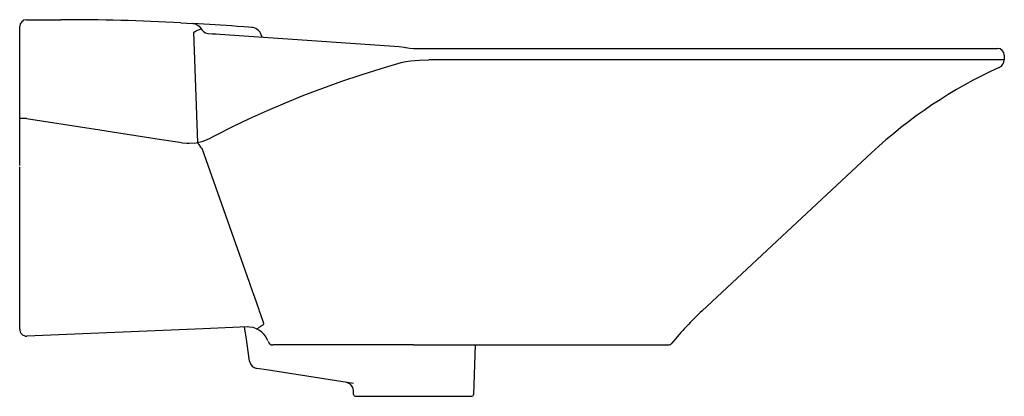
# Model space of a CAD drawing. Header units: millimetres. Extents: x 4354.508 to 4355.083, y 1774.339 to 1774.559.
import ezdxf

# ---------------------------------------------------------------- set-up
doc = ezdxf.new("R2010")
doc.units = ezdxf.units.MM
doc.layers.add('SANINDUSA', color=3, linetype='Continuous')

msp = doc.modelspace()

# ---------------------------------------------------------------- linework, layer by layer
at = {"layer": 'SANINDUSA'}
for p, q in [((4354.5116, 1774.55943), (4354.53157, 1774.55943)), ((4354.5076, 1774.53397), (4354.5076, 1774.55543)), ((4354.60173, 1774.55762), (4354.60877, 1774.55724)), ((4354.61154, 1774.48778), (4354.60939, 1774.5522)), ((4354.62443, 1774.55094), (4354.72921, 1774.54386)), ((4354.64897, 1774.54968), (4354.64903, 1774.54928)), ((4354.72921, 1774.54386), (4354.73218, 1774.54337)), ((4354.74641, 1774.54266), (4355.0786, 1774.54266)), ((4355.0826, 1774.53866), (4355.0826, 1774.53606)), ((4354.5076, 1774.50166), (4354.5076, 1774.53397)), ((4355.0826, 1774.53606), (4354.74651, 1774.53606)), ((4354.5076, 1774.5008), (4354.5076, 1774.50166)), ((4354.5076, 1774.47422), (4354.5076, 1774.50074)), ((4354.61849, 1774.49001), (4354.62178, 1774.49177)), ((4354.60111, 1774.48779), (4354.60272, 1774.48754)), ((4354.60272, 1774.48754), (4354.60529, 1774.48731)), ((4354.61471, 1774.48852), (4354.61849, 1774.49001)), ((4355.00511, 1774.48169), (4354.90617, 1774.38943)), ((4354.5076, 1774.43728), (4354.5076, 1774.47343)), ((4354.5076, 1774.39986), (4354.5076, 1774.43728)), ((4354.5076, 1774.37944), (4354.5076, 1774.39986)), ((4354.5076, 1774.3786), (4354.5076, 1774.37944)), ((4354.61475, 1774.37885), (4354.51177, 1774.3746)), ((4354.64069, 1774.37992), (4354.61475, 1774.37885)), ((4354.63977, 1774.37413), (4354.63892, 1774.37984)), ((4354.64188, 1774.35988), (4354.63977, 1774.37413)), ((4354.7376, 1774.36943), (4354.65549, 1774.36943)), ((4354.7376, 1774.36943), (4354.88617, 1774.36943)), ((4354.77365, 1774.36943), (4354.77264, 1774.34039)), ((4354.65166, 1774.3548), (4354.64606, 1774.35567)), ((4354.7025, 1774.34689), (4354.65166, 1774.3548)), ((4354.70257, 1774.34039), (4354.70249, 1774.34279)), ((4354.70357, 1774.33943), (4354.77164, 1774.33943))]:
    msp.add_line(p, q, dxfattribs=at)
at = {"layer": 'SANINDUSA', "flags": 128}
for points in [[(4354.60877, 1774.55724), (4354.60944, 1774.55716), (4354.61065, 1774.55681), (4354.61232, 1774.55574), (4354.61359, 1774.55409)], [(4354.60939, 1774.55219), (4354.61005, 1774.55255), (4354.61073, 1774.5529), (4354.61138, 1774.55322), (4354.61199, 1774.5535), (4354.61253, 1774.55374), (4354.61299, 1774.55392), (4354.61335, 1774.55404), (4354.61359, 1774.55409)], [(4354.61359, 1774.55409), (4354.61394, 1774.55353), (4354.61515, 1774.55233), (4354.61616, 1774.55177), (4354.61749, 1774.55145)], [(4354.64352, 1774.55482), (4354.64297, 1774.55487), (4354.6413, 1774.555), (4354.63852, 1774.55523), (4354.63462, 1774.55553)], [(4354.61749, 1774.55145), (4354.61992, 1774.55126), (4354.62227, 1774.55109), (4354.62456, 1774.55093)], [(4354.73218, 1774.54337), (4354.73289, 1774.54319), (4354.73319, 1774.54314)], [(4354.73319, 1774.54314), (4354.73539, 1774.54276), (4354.73765, 1774.54256), (4354.73949, 1774.54256)], [(4354.73949, 1774.54255), (4354.74228, 1774.54262), (4354.74518, 1774.54265), (4354.74641, 1774.54265)], [(4354.62178, 1774.49177), (4354.63171, 1774.49682), (4354.64186, 1774.5017), (4354.65223, 1774.50641), (4354.66281, 1774.51094), (4354.6736, 1774.5153), (4354.68458, 1774.51949), (4354.69575, 1774.52348), (4354.7071, 1774.5273), (4354.71862, 1774.53092), (4354.7303, 1774.53435)], [(4354.7303, 1774.53435), (4354.73304, 1774.53492), (4354.73598, 1774.53538)], [(4354.73598, 1774.53538), (4354.74107, 1774.53588), (4354.74651, 1774.53606)], [(4354.51161, 1774.50165), (4354.51083, 1774.50165), (4354.51008, 1774.50165), (4354.50938, 1774.50165), (4354.50878, 1774.50165), (4354.50828, 1774.50165), (4354.50791, 1774.50165), (4354.50768, 1774.50165), (4354.5076, 1774.50166)], [(4354.51161, 1774.50165), (4354.55435, 1774.49503), (4354.56912, 1774.49274), (4354.59045, 1774.48944), (4354.60111, 1774.48779)], [(4354.60529, 1774.48731), (4354.60664, 1774.48728), (4354.6107, 1774.48759), (4354.61471, 1774.48852)], [(4354.61154, 1774.48778), (4354.61164, 1774.48753), (4354.61191, 1774.48699), (4354.61221, 1774.48646), (4354.61253, 1774.48596), (4354.61287, 1774.48548), (4354.61323, 1774.48505), (4354.61361, 1774.48466), (4354.61398, 1774.48432)], [(4354.61398, 1774.48432), (4354.64168, 1774.40607), (4354.6418, 1774.40572), (4354.64228, 1774.40436), (4354.64421, 1774.39888), (4354.64457, 1774.39784), (4354.64741, 1774.38961)], [(4354.64747, 1774.38943), (4354.64805, 1774.38775), (4354.64989, 1774.38218)], [(4354.64989, 1774.38218), (4354.64993, 1774.38172), (4354.64977, 1774.38127), (4354.64956, 1774.38099), (4354.64929, 1774.38072), (4354.64801, 1774.37994), (4354.6472, 1774.37959)], [(4354.6459, 1774.37894), (4354.64397, 1774.37958), (4354.64186, 1774.3799), (4354.64069, 1774.37992)], [(4354.6459, 1774.37894), (4354.64602, 1774.37888), (4354.64615, 1774.37886), (4354.6463, 1774.37889), (4354.64646, 1774.37895), (4354.64664, 1774.37906), (4354.64682, 1774.3792), (4354.64701, 1774.37938), (4354.6472, 1774.37959)], [(4354.65244, 1774.37206), (4354.65237, 1774.3723), (4354.65155, 1774.37396), (4354.65044, 1774.37552), (4354.64909, 1774.37689), (4354.64774, 1774.37792), (4354.64632, 1774.37873), (4354.64596, 1774.37888)]]:
    msp.add_lwpolyline(points, dxfattribs=at)
at = {"layer": 'SANINDUSA'}
for centre, radius, start, end in [((4354.5116, 1774.55543), 0.004, 90, 180), ((4354.53157, 1773.19655), 1.36288, 87.04922, 90), ((4354.53157, 1773.19655), 1.36288, 85.6637, 86.75284), ((4354.64285, 1774.54865), 0.0062, 9.4936, 83.79454), ((4355.0786, 1774.53866), 0.004, 0, 90), ((4355.19523, 1774.27781), 0.27878, 114.48924, 133), ((4355.0776, 1774.53606), 0.005, 294.48924, 0), ((4355.0354, 1774.25084), 0.18949, 133, 140.82879), ((4354.5116, 1774.3786), 0.004, 180, 272.36103), ((4354.65549, 1774.37243), 0.003, 197.0477, 270), ((4354.88617, 1774.37243), 0.003, 270, 320.82879), ((4354.64682, 1774.36061), 0.005, 188.43227, 261.15527), ((4354.69749, 1774.34261), 0.005, 2.0096, 81.15527), ((4354.70357, 1774.34043), 0.001, 182, 270), ((4354.77164, 1774.34043), 0.001, 270, 358)]:
    msp.add_arc(centre, radius, start, end, dxfattribs=at)

doc.saveas('drawing.dxf')
